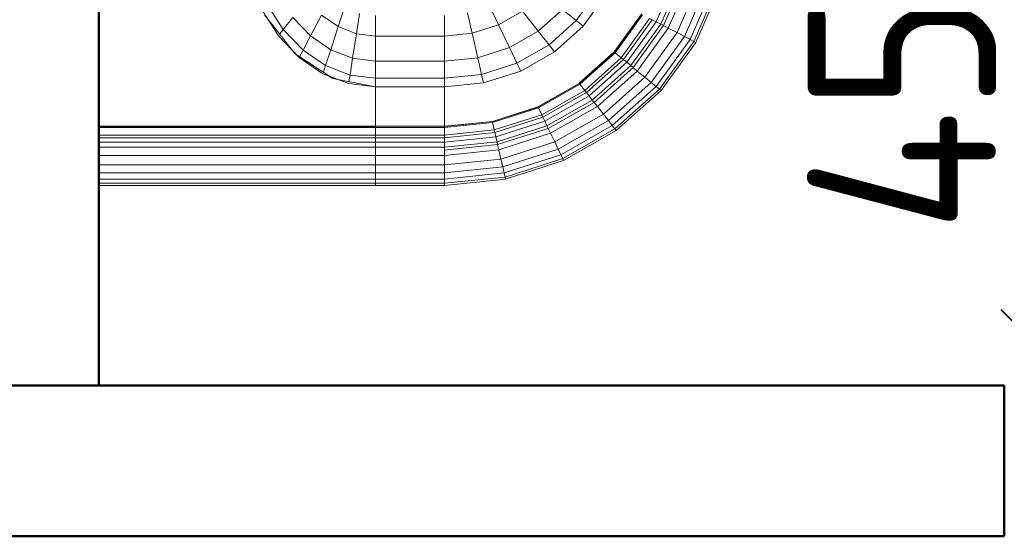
# Model space of a CAD drawing. Header units: millimetres. Extents: x -121 to 18322, y 1231 to 43947.
# Tile 19 of 31: x 12030 to 12682, y 40076 to 40418. Entities that reach past the tile are written whole.
import ezdxf

# ---------------------------------------------------------------- set-up
doc = ezdxf.new("R2010")
doc.units = ezdxf.units.MM
doc.linetypes.add('ADSK_Штриховая_ш3 п1_5', pattern=[225, 150, -75])
for name, color, linetype, lineweight in [('A-____-____-DIMS', 211, 'Continuous', 9), ('A-____-____-DIMS-50', 211, 'Continuous', 9), ('A-WALL-____-MCUT', 113, 'Continuous', 50), ('A-WALL-____-OTLN', 113, 'Continuous', 20), ('M-EQPM-____-OTLN', 50, 'Continuous', 20)]:
    doc.layers.add(name, color=color, linetype=linetype, lineweight=lineweight)
doc.styles.add('GOST Common_2', font='GOST_Common.ttf', dxfattribs={"width": 0.9, "height": 125})
doc.dimstyles.new('ADSK_Основной_2_5_мм', dxfattribs={"dimscale": 304.8, "dimtxt": 0.412449, "dimasz": 0.328084, "dimexe": 0.246063, "dimexo": 0.000807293, "dimgap": 0.049213, "dimtad": 1, "dimdec": 0, "dimlfac": 304.8, "dimdsep": 46, "dimtxsty": 'GOST Common_2', "dimblk1": 'OBLIQUE', "dimblk2": 'OBLIQUE', "dimsah": 1, "dimcen": 0.09, "dimdle": 0.246063, "dimazin": 2, "dimtfac": 1, "dimtdec": 4, "dimtix": 1, "dimtmove": 0, "dimatfit": 3, "dimfxl": 1, "dimtvp": 1, "dimtolj": 1, "dimtzin": 0, "dimlwd": 20, "dimlwe": 20, "dimarcsym": 2})

# ---------------------------------------------------------------- blocks, each defined once
blk = doc.blocks.new('Прямая форма - 83 new-610915-В_Этаж 04_Канализация')
at = {"layer": 'A-WALL-____-MCUT', "color": 53}
for p, q in [((0, 50), (0, -50)), ((0, -50), (1843.81, -50))]:
    blk.add_line(p, q, dxfattribs=at)
blk = doc.blocks.new('Прямая форма - SW - 013-610916-В_Этаж 04_Канализация')
blk.add_blockref('Прямая форма - 83 new-610915-В_Этаж 04_Канализация', (0, 0))
blk = doc.blocks.new('Прямая форма - 83 new-608916-В_Этаж 04_Канализация')
at = {"layer": 'M-EQPM-____-OTLN', "color": 9}
for p, q in [((-299.99, 0), (-299.99, -183.27)), ((-291.73, 0), (-291.73, -183.27)), ((-271.3, 0), (-271.3, -183.27)), ((-268.48, 0), (-268.48, -183.27)), ((-266.64, 0), (-266.64, -183.27)), ((-261.6, 0), (-261.6, -183.27)), ((-260.87, -183.24), (-260.87, 0)), ((-298.6, 0), (-298.6, -183.27)), ((-295.82, 0), (-295.82, -183.27)), ((-286.45, 0), (-286.45, -183.27)), ((-280.15, 0), (-280.15, -183.27)), ((-274.68, 0), (-274.68, -183.27)), ((-260.84, 0), (-260.84, -183.27)), ((-186.98, -109.66), (-212.64, -129.78)), ((-200.82, -118.96), (-183.25, -107.65)), ((-180.04, -111.41), (-196.74, -122.16)), ((-215.24, -132.74), (-200.82, -118.96)), ((-196.74, -122.16), (-210.44, -135.26)), ((-199.83, -119.73), (-196.74, -122.16)), ((-196.74, -122.16), (-188.7, -128.46)), ((-212.64, -129.78), (-229.11, -155.13)), ((-209.86, -127.6), (-213.45, -131.03)), ((-188.7, -128.46), (-200.99, -140.21)), ((-225.96, -148.47), (-215.24, -132.74)), ((-210.44, -135.26), (-220.62, -150.2)), ((-214.73, -133.01), (-210.44, -135.26)), ((-210.44, -135.26), (-200.99, -140.21)), ((-200.99, -140.21), (-210.13, -153.61)), ((-200.99, -140.21), (-187.18, -147.45)), ((-232.55, -165.53), (-225.96, -148.47)), ((-224.98, -148.78), (-220.62, -150.2)), ((-187.18, -147.45), (-194.78, -158.6)), ((-229.11, -155.13), (-234.78, -183.24)), ((-227.69, -152.95), (-229.73, -158.23)), ((-220.62, -150.2), (-226.89, -166.41)), ((-220.62, -150.2), (-210.13, -153.61)), ((-210.13, -153.61), (-215.75, -168.15)), ((-210.13, -153.61), (-194.78, -158.6)), ((-194.78, -158.6), (-199.45, -170.69)), ((-194.78, -158.6), (-182.09, -162.72)), ((-234.78, -183.27), (-232.55, -165.53)), ((-231.25, -165.73), (-226.89, -166.41)), ((-226.89, -166.41), (-229.01, -183.27)), ((-226.89, -166.41), (-215.75, -168.15)), ((-215.75, -168.15), (-217.65, -183.27)), ((-215.75, -168.15), (-199.45, -170.69)), ((-199.45, -170.69), (-201.03, -183.27)), ((-199.45, -170.69), (-185.98, -172.79)), ((-298.6, -183.27), (-299.99, -183.27)), ((-299.99, -183.27), (-299.99, -229.09)), ((-299.99, -183.27), (-298.6, -183.27)), ((-295.82, -183.27), (-298.6, -183.27)), ((-298.6, -183.27), (-298.6, -229.09)), ((-298.6, -183.27), (-295.82, -183.27)), ((-291.73, -183.27), (-295.82, -183.27)), ((-295.82, -183.27), (-295.82, -229.09)), ((-295.82, -183.27), (-291.73, -183.27)), ((-286.45, -183.27), (-291.73, -183.27)), ((-291.73, -183.27), (-291.73, -229.09)), ((-291.73, -183.27), (-286.45, -183.27)), ((-280.15, -183.27), (-286.45, -183.27)), ((-286.45, -183.27), (-286.45, -229.09)), ((-286.45, -183.27), (-280.15, -183.27)), ((-276.59, -183.27), (-280.15, -183.27)), ((-280.15, -183.27), (-280.15, -229.09)), ((-280.15, -183.27), (-276.59, -183.27)), ((-274.68, -183.27), (-276.59, -183.27)), ((-276.59, -183.27), (-274.68, -183.27)), ((-271.3, -183.27), (-274.68, -183.27)), ((-274.68, -183.27), (-274.68, -229.09)), ((-274.68, -183.27), (-271.3, -183.27)), ((-268.48, -183.27), (-271.3, -183.27)), ((-271.3, -183.27), (-271.3, -229.09)), ((-271.3, -183.27), (-268.48, -183.27)), ((-266.64, -183.27), (-268.48, -183.27)), ((-268.48, -183.27), (-268.48, -229.09)), ((-268.48, -183.27), (-266.64, -183.27)), ((-261.6, -183.27), (-266.64, -183.27)), ((-266.64, -183.27), (-266.64, -229.09)), ((-266.64, -183.27), (-261.6, -183.27)), ((-260.87, -183.27), (-261.6, -183.27)), ((-261.6, -183.27), (-261.6, -229.09)), ((-261.6, -183.27), (-260.87, -183.27)), ((-234.78, -183.24), (-260.84, -183.24)), ((-260.84, -183.27), (-260.84, -229.09)), ((-260.84, -183.27), (-234.78, -183.27)), ((-234.78, -183.27), (-234.78, -229.09)), ((-234.78, -183.27), (-229.01, -183.27)), ((-229.01, -183.27), (-234.78, -183.27)), ((-229.01, -183.27), (-229.01, -229.09)), ((-229.01, -183.27), (-217.65, -183.27)), ((-217.65, -183.27), (-229.01, -183.27)), ((-217.65, -183.27), (-217.65, -229.09)), ((-217.65, -183.27), (-201.03, -183.27)), ((-201.03, -183.27), (-217.65, -183.27)), ((-201.03, -183.27), (-201.03, -229.09)), ((-201.03, -183.27), (-187.3, -183.27)), ((-187.3, -183.27), (-201.03, -183.27)), ((-298.6, -229.09), (-299.99, -229.09)), ((-299.99, -229.09), (-295.83, -269.46)), ((-299.99, -229.09), (-298.6, -229.09)), ((-299.99, -229.09), (-295.83, -269.46)), ((-295.82, -229.09), (-298.6, -229.09)), ((-298.6, -229.09), (-294.47, -269.15)), ((-298.6, -229.09), (-295.82, -229.09)), ((-298.6, -229.09), (-294.47, -269.15)), ((-291.73, -229.09), (-295.82, -229.09)), ((-295.82, -229.09), (-291.75, -268.53)), ((-295.82, -229.09), (-291.73, -229.09)), ((-295.82, -229.09), (-291.75, -268.53)), ((-286.45, -229.09), (-291.73, -229.09)), ((-291.73, -229.09), (-287.76, -267.61)), ((-291.73, -229.09), (-286.45, -229.09)), ((-291.73, -229.09), (-287.76, -267.61)), ((-280.15, -229.09), (-286.45, -229.09)), ((-286.45, -229.09), (-282.6, -266.44)), ((-286.45, -229.09), (-280.15, -229.09)), ((-286.45, -229.09), (-282.6, -266.44)), ((-276.59, -229.09), (-280.15, -229.09)), ((-280.15, -229.09), (-276.45, -265.04)), ((-280.15, -229.09), (-276.59, -229.09)), ((-280.15, -229.09), (-276.45, -265.04)), ((-274.68, -229.09), (-276.59, -229.09)), ((-276.59, -229.09), (-272.96, -264.24)), ((-276.59, -229.09), (-274.68, -229.09)), ((-276.59, -229.09), (-272.96, -264.24)), ((-271.3, -229.09), (-274.68, -229.09)), ((-274.68, -229.09), (-271.1, -263.82)), ((-274.68, -229.09), (-271.3, -229.09)), ((-274.68, -229.09), (-271.1, -263.82)), ((-268.48, -229.09), (-271.3, -229.09)), ((-271.3, -229.09), (-267.8, -263.06)), ((-271.3, -229.09), (-268.48, -229.09)), ((-271.3, -229.09), (-267.8, -263.06)), ((-266.64, -229.09), (-268.48, -229.09)), ((-268.48, -229.09), (-265.04, -262.43)), ((-268.48, -229.09), (-266.64, -229.09)), ((-268.48, -229.09), (-265.04, -262.43)), ((-261.6, -229.09), (-266.64, -229.09)), ((-266.64, -229.09), (-263.25, -262.03)), ((-266.64, -229.09), (-261.6, -229.09)), ((-266.64, -229.09), (-263.25, -262.03)), ((-261.6, -229.09), (-258.32, -260.9)), ((-261.6, -229.09), (-260.97, -229.09)), ((-261.6, -229.09), (-258.32, -260.9)), ((-260.97, -229.09), (-257.71, -260.76)), ((-260.97, -229.09), (-260.84, -229.09)), ((-260.97, -229.09), (-257.71, -260.76)), ((-234.78, -229.09), (-260.84, -229.09)), ((-260.71, -229.09), (-260.84, -229.09)), ((-257.58, -260.73), (-260.84, -229.09)), ((-260.84, -229.09), (-257.58, -260.73)), ((-234.91, -229.09), (-260.71, -229.09)), ((-234.91, -229.09), (-234.78, -229.09)), ((-229.01, -229.09), (-234.78, -229.09)), ((-234.78, -229.09), (-229.01, -229.09)), ((-234.78, -229.09), (-232.12, -254.93)), ((-232.12, -254.93), (-234.78, -229.09)), ((-217.65, -229.09), (-229.01, -229.09)), ((-229.01, -229.09), (-226.48, -253.64)), ((-229.01, -229.09), (-217.65, -229.09)), ((-229.01, -229.09), (-226.48, -253.64)), ((-201.03, -229.09), (-217.65, -229.09)), ((-217.65, -229.09), (-215.38, -251.11)), ((-217.65, -229.09), (-201.03, -229.09)), ((-217.65, -229.09), (-215.38, -251.11)), ((-187.3, -229.09), (-201.03, -229.09)), ((-201.03, -229.09), (-199.15, -247.41)), ((-201.03, -229.09), (-187.3, -229.09)), ((-201.03, -229.09), (-199.15, -247.41)), ((-215.38, -251.11), (-199.15, -247.41)), ((-215.38, -251.11), (-199.15, -247.41)), ((-199.15, -247.41), (-185.73, -244.35)), ((-199.15, -247.41), (-185.73, -244.35)), ((-199.15, -247.41), (-193.57, -264.88)), ((-199.15, -247.41), (-193.57, -264.88)), ((-232.12, -254.93), (-226.48, -253.64)), ((-232.12, -254.93), (-226.48, -253.64)), ((-226.48, -253.64), (-215.38, -251.11)), ((-226.48, -253.64), (-215.38, -251.11)), ((-226.48, -253.64), (-219, -277.06)), ((-226.48, -253.64), (-219, -277.06)), ((-215.38, -251.11), (-208.67, -272.12)), ((-215.38, -251.11), (-208.67, -272.12)), ((-263.25, -262.03), (-258.32, -260.9)), ((-263.25, -262.03), (-258.32, -260.9)), ((-258.32, -260.9), (-257.71, -260.76)), ((-258.32, -260.9), (-257.71, -260.76)), ((-258.32, -260.9), (-248.63, -291.25)), ((-258.32, -260.9), (-248.63, -291.25)), ((-257.71, -260.76), (-257.58, -260.73)), ((-257.71, -260.76), (-257.58, -260.73)), ((-257.71, -260.76), (-248.06, -290.98)), ((-257.71, -260.76), (-248.06, -290.98)), ((-247.94, -290.92), (-257.58, -260.73)), ((-257.58, -260.73), (-247.94, -290.92)), ((-232.12, -254.93), (-224.25, -279.58)), ((-224.25, -279.58), (-232.12, -254.93)), ((-193.57, -264.88), (-181.08, -258.9)), ((-193.57, -264.88), (-181.08, -258.9)), ((-287.76, -267.61), (-282.6, -266.44)), ((-287.76, -267.61), (-282.6, -266.44)), ((-282.6, -266.44), (-276.45, -265.04)), ((-282.6, -266.44), (-276.45, -265.04)), ((-282.6, -266.44), (-271.23, -302.07)), ((-282.6, -266.44), (-271.23, -302.07)), ((-276.45, -265.04), (-272.96, -264.24)), ((-276.45, -265.04), (-272.96, -264.24)), ((-276.45, -265.04), (-265.5, -299.33)), ((-276.45, -265.04), (-265.5, -299.33)), ((-272.96, -264.24), (-271.1, -263.82)), ((-272.96, -264.24), (-271.1, -263.82)), ((-272.96, -264.24), (-262.26, -297.78)), ((-272.96, -264.24), (-262.26, -297.78)), ((-271.1, -263.82), (-267.8, -263.06)), ((-271.1, -263.82), (-267.8, -263.06)), ((-271.1, -263.82), (-260.52, -296.94)), ((-271.1, -263.82), (-260.52, -296.94)), ((-267.8, -263.06), (-265.04, -262.43)), ((-267.8, -263.06), (-265.04, -262.43)), ((-267.8, -263.06), (-257.45, -295.47)), ((-267.8, -263.06), (-257.45, -295.47)), ((-265.04, -262.43), (-263.25, -262.03)), ((-265.04, -262.43), (-263.25, -262.03)), ((-265.04, -262.43), (-254.88, -294.24)), ((-265.04, -262.43), (-254.88, -294.24)), ((-263.25, -262.03), (-253.22, -293.45)), ((-263.25, -262.03), (-253.22, -293.45)), ((-208.67, -272.12), (-193.57, -264.88)), ((-208.67, -272.12), (-193.57, -264.88)), ((-193.57, -264.88), (-184.55, -280.71)), ((-193.57, -264.88), (-184.55, -280.71)), ((-295.83, -269.46), (-294.47, -269.15)), ((-295.83, -269.46), (-294.47, -269.15)), ((-295.83, -269.46), (-283.54, -307.97)), ((-295.83, -269.46), (-283.54, -307.97)), ((-294.47, -269.15), (-291.75, -268.53)), ((-294.47, -269.15), (-291.75, -268.53)), ((-294.47, -269.15), (-282.27, -307.36)), ((-294.47, -269.15), (-282.27, -307.36)), ((-291.75, -268.53), (-287.76, -267.61)), ((-291.75, -268.53), (-287.76, -267.61)), ((-291.75, -268.53), (-279.74, -306.15)), ((-291.75, -268.53), (-279.74, -306.15)), ((-287.76, -267.61), (-276.02, -304.37)), ((-287.76, -267.61), (-276.02, -304.37)), ((-219, -277.06), (-208.67, -272.12)), ((-219, -277.06), (-208.67, -272.12)), ((-208.67, -272.12), (-197.84, -291.15)), ((-208.67, -272.12), (-197.84, -291.15)), ((-224.25, -279.58), (-219, -277.06)), ((-224.25, -279.58), (-219, -277.06)), ((-224.25, -279.58), (-211.54, -301.9)), ((-211.54, -301.9), (-224.25, -279.58)), ((-219, -277.06), (-206.92, -298.28)), ((-219, -277.06), (-206.92, -298.28)), ((-197.84, -291.15), (-184.55, -280.71)), ((-197.84, -291.15), (-184.55, -280.71)), ((-254.88, -294.24), (-253.22, -293.45)), ((-254.88, -294.24), (-253.22, -293.45)), ((-253.22, -293.45), (-248.63, -291.25)), ((-253.22, -293.45), (-248.63, -291.25)), ((-253.22, -293.45), (-237.01, -321.91)), ((-253.22, -293.45), (-237.01, -321.91)), ((-248.63, -291.25), (-248.06, -290.98)), ((-248.63, -291.25), (-248.06, -290.98)), ((-248.63, -291.25), (-232.98, -318.74)), ((-248.63, -291.25), (-232.98, -318.74)), ((-248.06, -290.98), (-247.94, -290.92)), ((-248.06, -290.98), (-247.94, -290.92)), ((-248.06, -290.98), (-232.48, -318.35)), ((-248.06, -290.98), (-232.48, -318.35)), ((-247.94, -290.92), (-232.37, -318.27)), ((-247.94, -290.92), (-232.37, -318.27)), ((-206.92, -298.28), (-197.84, -291.15)), ((-206.92, -298.28), (-197.84, -291.15)), ((-197.84, -291.15), (-183.37, -307.32)), ((-197.84, -291.15), (-183.37, -307.32)), ((-271.23, -302.07), (-265.5, -299.33)), ((-271.23, -302.07), (-265.5, -299.33)), ((-265.5, -299.33), (-262.26, -297.78)), ((-265.5, -299.33), (-262.26, -297.78)), ((-265.5, -299.33), (-247.81, -330.39)), ((-265.5, -299.33), (-247.81, -330.39)), ((-262.26, -297.78), (-260.52, -296.94)), ((-262.26, -297.78), (-260.52, -296.94)), ((-262.26, -297.78), (-244.96, -328.16)), ((-262.26, -297.78), (-244.96, -328.16)), ((-260.52, -296.94), (-257.45, -295.47)), ((-260.52, -296.94), (-257.45, -295.47)), ((-260.52, -296.94), (-243.43, -326.96)), ((-260.52, -296.94), (-243.43, -326.96)), ((-257.45, -295.47), (-254.88, -294.24)), ((-257.45, -295.47), (-254.88, -294.24)), ((-257.45, -295.47), (-240.73, -324.84)), ((-257.45, -295.47), (-240.73, -324.84)), ((-254.88, -294.24), (-238.47, -323.06)), ((-254.88, -294.24), (-238.47, -323.06)), ((-211.54, -301.9), (-206.92, -298.28)), ((-211.54, -301.9), (-206.92, -298.28)), ((-206.92, -298.28), (-190.79, -316.32)), ((-206.92, -298.28), (-190.79, -316.32)), ((-282.27, -307.36), (-279.74, -306.15)), ((-282.27, -307.36), (-279.74, -306.15)), ((-279.74, -306.15), (-276.02, -304.37)), ((-279.74, -306.15), (-276.02, -304.37)), ((-279.74, -306.15), (-260.34, -340.23)), ((-279.74, -306.15), (-260.34, -340.23)), ((-276.02, -304.37), (-271.23, -302.07)), ((-276.02, -304.37), (-271.23, -302.07)), ((-276.02, -304.37), (-257.07, -337.66)), ((-276.02, -304.37), (-257.07, -337.66)), ((-271.23, -302.07), (-252.85, -334.35)), ((-271.23, -302.07), (-252.85, -334.35)), ((-211.54, -301.9), (-194.56, -320.89)), ((-194.56, -320.89), (-211.54, -301.9)), ((-283.54, -307.97), (-282.27, -307.36)), ((-283.54, -307.97), (-282.27, -307.36)), ((-283.54, -307.97), (-263.67, -342.85)), ((-283.54, -307.97), (-263.67, -342.85)), ((-282.27, -307.36), (-262.56, -341.98)), ((-282.27, -307.36), (-262.56, -341.98)), ((-190.79, -316.32), (-183.37, -307.32)), ((-190.79, -316.32), (-183.37, -307.32)), ((-237.01, -321.91), (-232.98, -318.74)), ((-237.01, -321.91), (-232.98, -318.74)), ((-232.98, -318.74), (-232.48, -318.35)), ((-232.98, -318.74), (-232.48, -318.35)), ((-232.98, -318.74), (-212.08, -342.12)), ((-232.98, -318.74), (-212.08, -342.12)), ((-232.48, -318.35), (-232.37, -318.27)), ((-232.48, -318.35), (-232.37, -318.27)), ((-232.48, -318.35), (-211.67, -341.62)), ((-232.48, -318.35), (-211.67, -341.62)), ((-232.27, -318.19), (-232.37, -318.27)), ((-232.37, -318.27), (-232.27, -318.19)), ((-232.37, -318.27), (-211.59, -341.52)), ((-232.37, -318.27), (-211.59, -341.52)), ((-211.5, -341.42), (-232.27, -318.19)), ((-232.27, -318.19), (-211.5, -341.42)), ((-194.56, -320.89), (-190.79, -316.32)), ((-194.56, -320.89), (-190.79, -316.32)), ((-190.79, -316.32), (-171.36, -330.35)), ((-190.79, -316.32), (-171.36, -330.35)), ((-243.43, -326.96), (-240.73, -324.84)), ((-243.43, -326.96), (-240.73, -324.84)), ((-240.73, -324.84), (-238.47, -323.06)), ((-240.73, -324.84), (-238.47, -323.06)), ((-240.73, -324.84), (-218.42, -349.8)), ((-240.73, -324.84), (-218.42, -349.8)), ((-238.47, -323.06), (-237.01, -321.91)), ((-238.47, -323.06), (-237.01, -321.91)), ((-238.47, -323.06), (-216.57, -347.56)), ((-238.47, -323.06), (-216.57, -347.56)), ((-237.01, -321.91), (-215.37, -346.11)), ((-237.01, -321.91), (-215.37, -346.11)), ((-194.56, -320.89), (-174.11, -335.65)), ((-194.56, -320.89), (-174.11, -335.65)), ((-252.85, -334.35), (-247.81, -330.39)), ((-252.85, -334.35), (-247.81, -330.39)), ((-247.81, -330.39), (-244.96, -328.16)), ((-247.81, -330.39), (-244.96, -328.16)), ((-247.81, -330.39), (-224.2, -356.81)), ((-247.81, -330.39), (-224.2, -356.81)), ((-244.96, -328.16), (-243.43, -326.96)), ((-244.96, -328.16), (-243.43, -326.96)), ((-244.96, -328.16), (-221.87, -353.98)), ((-244.96, -328.16), (-221.87, -353.98)), ((-243.43, -326.96), (-220.62, -352.47)), ((-243.43, -326.96), (-220.62, -352.47)), ((-260.34, -340.23), (-257.07, -337.66)), ((-260.34, -340.23), (-257.07, -337.66)), ((-257.07, -337.66), (-252.85, -334.35)), ((-257.07, -337.66), (-252.85, -334.35)), ((-257.07, -337.66), (-231.76, -365.97)), ((-257.07, -337.66), (-231.76, -365.97)), ((-252.85, -334.35), (-228.31, -361.79)), ((-252.85, -334.35), (-228.31, -361.79)), ((-263.67, -342.85), (-262.56, -341.98)), ((-263.67, -342.85), (-262.56, -341.98)), ((-263.67, -342.85), (-237.16, -372.51)), ((-263.67, -342.85), (-237.16, -372.51)), ((-262.56, -341.98), (-260.34, -340.23)), ((-262.56, -341.98), (-260.34, -340.23)), ((-262.56, -341.98), (-236.25, -371.41)), ((-262.56, -341.98), (-236.25, -371.41)), ((-260.34, -340.23), (-234.43, -369.21)), ((-260.34, -340.23), (-234.43, -369.21)), ((-215.37, -346.11), (-212.08, -342.12)), ((-215.37, -346.11), (-212.08, -342.12)), ((-212.08, -342.12), (-211.67, -341.62)), ((-212.08, -342.12), (-211.67, -341.62)), ((-212.08, -342.12), (-186.91, -360.29)), ((-212.08, -342.12), (-186.91, -360.29)), ((-211.67, -341.62), (-211.59, -341.52)), ((-211.67, -341.62), (-211.59, -341.52)), ((-211.67, -341.62), (-186.62, -359.7)), ((-211.67, -341.62), (-186.62, -359.7)), ((-211.59, -341.52), (-211.5, -341.42)), ((-211.59, -341.52), (-211.5, -341.42)), ((-211.59, -341.52), (-186.56, -359.58)), ((-211.59, -341.52), (-186.56, -359.58)), ((-211.5, -341.42), (-186.47, -359.48)), ((-211.5, -341.42), (-186.47, -359.48)), ((-220.62, -352.47), (-218.42, -349.8)), ((-220.62, -352.47), (-218.42, -349.8)), ((-218.42, -349.8), (-216.57, -347.56)), ((-218.42, -349.8), (-216.57, -347.56)), ((-218.42, -349.8), (-191.53, -369.2)), ((-218.42, -349.8), (-191.53, -369.2)), ((-216.57, -347.56), (-215.37, -346.11)), ((-216.57, -347.56), (-215.37, -346.11)), ((-216.57, -347.56), (-190.19, -366.61)), ((-216.57, -347.56), (-190.19, -366.61)), ((-215.37, -346.11), (-189.31, -364.92)), ((-215.37, -346.11), (-189.31, -364.92)), ((-228.31, -361.79), (-224.2, -356.81)), ((-228.31, -361.79), (-224.2, -356.81)), ((-224.2, -356.81), (-221.87, -353.98)), ((-224.2, -356.81), (-221.87, -353.98)), ((-224.2, -356.81), (-195.76, -377.34)), ((-224.2, -356.81), (-195.76, -377.34)), ((-221.87, -353.98), (-220.62, -352.47)), ((-221.87, -353.98), (-220.62, -352.47)), ((-221.87, -353.98), (-194.04, -374.07)), ((-221.87, -353.98), (-194.04, -374.07)), ((-220.62, -352.47), (-193.14, -372.31)), ((-220.62, -352.47), (-193.14, -372.31)), ((-231.76, -365.97), (-228.31, -361.79)), ((-231.76, -365.97), (-228.31, -361.79)), ((-228.31, -361.79), (-198.76, -383.13)), ((-228.31, -361.79), (-198.76, -383.13)), ((-190.19, -366.59), (-189.31, -364.91)), ((-237.16, -372.51), (-236.25, -371.41)), ((-237.16, -372.51), (-236.25, -371.41)), ((-236.25, -371.41), (-234.43, -369.21)), ((-236.25, -371.41), (-234.43, -369.21)), ((-236.25, -371.41), (-204.55, -394.29)), ((-236.25, -371.41), (-204.55, -394.29)), ((-234.43, -369.21), (-231.76, -365.97)), ((-234.43, -369.21), (-231.76, -365.97)), ((-234.43, -369.21), (-203.22, -391.74)), ((-234.43, -369.21), (-203.22, -391.74)), ((-231.76, -365.97), (-201.27, -387.98)), ((-231.76, -365.97), (-201.27, -387.98)), ((-193.14, -372.29), (-191.53, -369.19)), ((-193.13, -372.32), (-191.52, -369.21)), ((-191.53, -369.19), (-190.19, -366.59)), ((-191.52, -369.21), (-190.17, -366.62)), ((-191.52, -369.2), (-118.02, -401.46)), ((-191.52, -369.2), (-118.02, -401.46)), ((-237.16, -372.51), (-205.2, -395.58)), ((-237.16, -372.51), (-205.2, -395.58)), ((-198.76, -383.11), (-195.77, -377.35)), ((-198.73, -383.11), (-195.74, -377.35)), ((-195.76, -377.33), (-194.06, -374.05)), ((-195.74, -377.33), (-120.62, -410.31)), ((-195.74, -377.33), (-120.62, -410.31)), ((-195.73, -377.33), (-194.04, -374.07)), ((-194.06, -374.05), (-193.14, -372.29)), ((-194.04, -374.07), (-193.13, -372.32)), ((-194.04, -374.05), (-119.58, -406.75)), ((-194.04, -374.05), (-119.58, -406.75)), ((-193.13, -372.3), (-119.02, -404.84)), ((-193.13, -372.3), (-119.02, -404.84)), ((-201.27, -387.96), (-198.77, -383.14)), ((-201.25, -387.96), (-198.75, -383.14)), ((-198.75, -383.12), (-122.48, -416.6)), ((-198.75, -383.12), (-122.48, -416.6)), ((-203.22, -391.72), (-201.29, -387.99)), ((-203.2, -391.72), (-201.26, -387.99)), ((-201.26, -387.97), (-124.03, -421.88)), ((-201.26, -387.97), (-124.03, -421.88)), ((-205.21, -395.56), (-126.45, -430.14)), ((-205.21, -395.56), (-126.45, -430.14)), ((-205.2, -395.58), (-204.54, -394.3)), ((-204.55, -394.28), (-203.24, -391.75)), ((-204.54, -394.29), (-126.04, -428.75)), ((-204.54, -394.29), (-126.04, -428.75)), ((-204.53, -394.28), (-203.21, -391.75)), ((-203.21, -391.73), (-125.23, -425.96)), ((-203.21, -391.73), (-125.23, -425.96))]:
    blk.add_line(p, q, dxfattribs=at)
blk = doc.blocks.new('Прямая форма - FU - 054-611796-В_Этаж 04_Канализация')
blk.add_blockref('Прямая форма - 83 new-608916-В_Этаж 04_Канализация', (0, 0))
blk = doc.blocks.new('Прямая форма - 83 new-611801-В_Этаж 04_Канализация')
at = {"layer": 'A-WALL-____-MCUT', "color": 53}
for p, q in [((3000, 0), (1700, 0)), ((3000, -100), (3000, 0)), ((1700, -100), (3000, -100))]:
    blk.add_line(p, q, dxfattribs=at)
blk = doc.blocks.new('Прямая форма - SW - 007-611802-В_Этаж 04_Канализация')
blk.add_blockref('Прямая форма - 83 new-611801-В_Этаж 04_Канализация', (0, 0))
blk = doc.blocks.new('83 new_ifc_RVT-1-В_Этаж 04_Канализация')
at = {"layer": 'A-WALL-____-OTLN', "color": 9, "linetype": 'ADSK_Штриховая_ш3 п1_5', "lineweight": 20, "rotation": 90}
blk.add_blockref('Прямая форма - SW - 013-610916-В_Этаж 04_Канализация', (25560.28, 40175.83), dxfattribs=at)
at = {"layer": 'A-WALL-____-OTLN', "color": 9, "linetype": 'ADSK_Штриховая_ш3 п1_5', "lineweight": 20}
blk.add_blockref('Прямая форма - SW - 007-611802-В_Этаж 04_Канализация', (23210.28, 40175.83), dxfattribs=at)
at = {"layer": 'M-EQPM-____-OTLN', "color": 9, "linetype": 'ADSK_Штриховая_ш3 п1_5', "lineweight": 20, "rotation": 90}
blk.add_blockref('Прямая форма - FU - 054-611796-В_Этаж 04_Канализация', (25610.28, 40608.41), dxfattribs=at)
blk = doc.blocks.new('DIMBLOCK1-В_Этаж 04_Канализация')
at = {"layer": 'A-____-____-DIMS-50', "lineweight": 20}
for p, q in [((12730.36, 40700.83), (12730.36, 40100.83)), ((12730.36, 40625.83), (12358.5, 40625.83)), ((12730.36, 40625.83), (12805.36, 40625.83)), ((12730.36, 40175.83), (12726.07, 40175.83)), ((12730.36, 40175.83), (12805.36, 40175.83))]:
    blk.add_line(p, q, dxfattribs=at)
at = {"layer": 'A-____-____-DIMS-50', "lineweight": 40}
for p, q in [((12730.36, 40625.83), (12680.36, 40675.83)), ((12730.36, 40625.83), (12780.36, 40575.83)), ((12730.36, 40175.83), (12680.36, 40225.83)), ((12730.36, 40175.83), (12780.36, 40125.83))]:
    blk.add_line(p, q, dxfattribs=at)
at = {"layer": 'A-____-____-DIMS-50', "color": 0, "lineweight": 20, "insert": (12552, 40277.25), "char_height": 125, "width": 296.6007, "attachment_point": 1, "rotation": 90, "line_spacing_factor": 1.022761, "style": 'GOST Common_2'}
blk.add_mtext('450', dxfattribs=at)
blk = doc.blocks.new('_Oblique')
at = {"color": 0, "linetype": 'ByBlock', "lineweight": -2}
blk.add_line((-0.5, -0.5), (0.5, 0.5), dxfattribs=at)

msp = doc.modelspace()

# ---------------------------------------------------------------- block references
at = {"lineweight": 9}
msp.add_blockref('83 new_ifc_RVT-1-В_Этаж 04_Канализация', (-13527.8693, 0), dxfattribs=at)

# ---------------------------------------------------------------- dimensions: what is measured, and where the dimension line sits
at = {"layer": 'A-____-____-DIMS', "lineweight": 20}
dim = msp.add_linear_dim(base=(12730.357, 40175.8309), p1=(12283.501, 40625.8309), p2=(12801.0677, 40175.8309), angle=90, dimstyle='ADSK_Основной_2_5_мм', override={"dimpost": '<>', "dimfxl": 685.839075}, dxfattribs=at)
dim.commit()
dim.dimension.update_dxf_attribs({"geometry": 'DIMBLOCK1-В_Этаж 04_Канализация', "text_midpoint": (12652.857, 40400.8309)})

doc.saveas('drawing.dxf')
